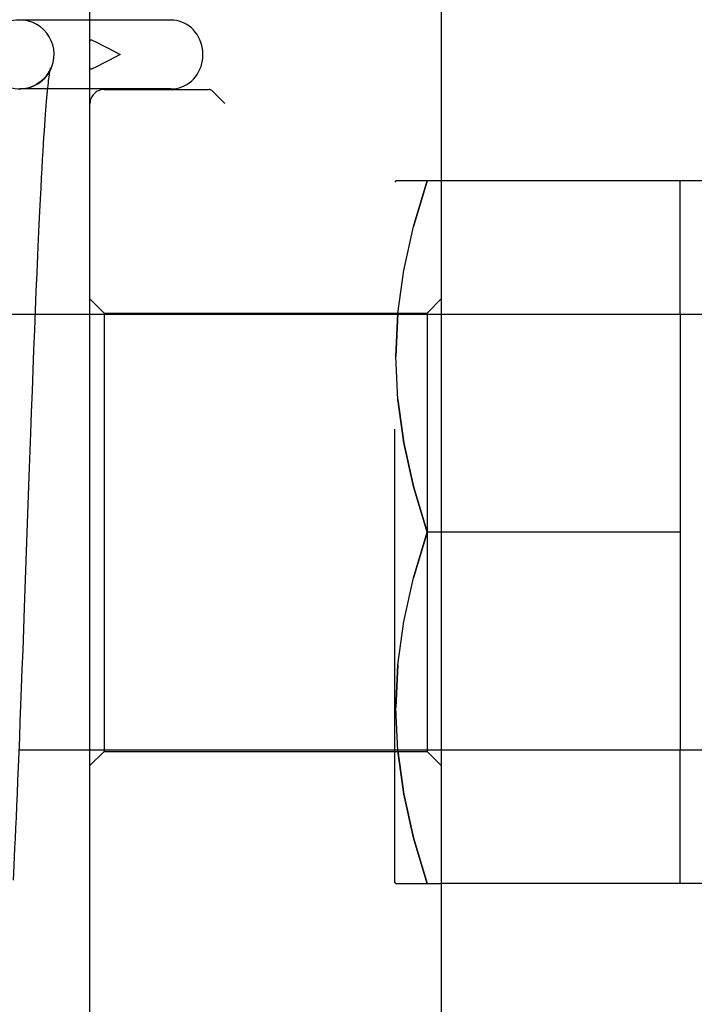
# Model space of a CAD drawing. Header units: inches. Extents: x 0 to 58.6, y -0.2 to 37.9.
# Tile 21 of 66: x 3.3 to 3.8, y 24.7 to 25.4. Entities that reach past the tile are written whole.
import ezdxf

# ---------------------------------------------------------------- set-up
doc = ezdxf.new("R2010")
doc.units = ezdxf.units.IN
doc.header["$LTSCALE"] = 3.224138
doc.header["$MEASUREMENT"] = 0
doc.linetypes.add('HIDDEN', pattern=[0.2, 0.1, -0.1])
doc.layers.get('0').update_dxf_attribs({"linetype": 'CONTINUOUS'})
doc.layers.add('DEFAULT_2', color=8, linetype='HIDDEN')
doc.layers.add('DIMENSIONS', color=7, linetype='CONTINUOUS')
doc.styles.get("Standard").update_dxf_attribs({"font": 'txt', "width": 0.8})
doc.dimstyles.new('DIMSTYLE_1', dxfattribs={"dimtxt": 0.293103, "dimasz": 0.344828, "dimexe": 0.18, "dimexo": 0.0625, "dimgap": 0.09, "dimtad": 0, "dimtih": 1, "dimtoh": 1, "dimzin": 4, "dimdsep": 46, "dimtxsty": 'Standard', "dimblk": '_FILLED', "dimblk1": '_FILLED', "dimblk2": '_FILLED', "dimcen": 0.09, "dimadec": 0, "dimazin": 0, "dimtfac": 1, "dimtofl": 0, "dimtmove": 0, "dimatfit": 3, "dimldrblk": '_FILLED', "dimfxl": 0, "dimtolj": 1, "dimtzin": 4, "dimarcsym": 0})

# ---------------------------------------------------------------- blocks, each defined once
blk = doc.blocks.new('_FILLED')
at = {"color": 0, "linetype": 'ByBlock'}
blk.add_solid([(0, 0), (-1, 0.2), (-1, -0.2)], dxfattribs=at)
blk = doc.blocks.new('*D')
at = {"layer": 'DIMENSIONS', "color": 2, "linetype": 'CONTINUOUS'}
for p, q in [((3.93547, 33.10518), (1.73522, 33.10518)), ((2.04556, 33.10518), (2.04556, 30.80216)), ((5.50478, 31.61648), (7.88842, 31.61648)), ((7.57807, 31.61648), (7.57807, 30.12628)), ((2.04556, 27.60518), (2.04556, 29.7763)), ((7.57807, 27.60518), (7.57807, 29.10041)), ((3.99797, 27.60518), (1.73522, 27.60518)), ((4.96323, 27.60518), (7.88842, 27.60518)), ((5.2634, 25.88147), (5.2634, 26.61358)), ((35.3884, 26.02397), (35.3884, 26.61358)), ((5.2634, 26.30323), (19.59314, 26.30323)), ((35.3884, 26.30323), (21.05866, 26.30323)), ((37.13986, 25.88659), (39.50806, 25.88659)), ((39.19772, 25.88659), (39.19772, 14.80698)), ((36.95668, 25.01159), (38.28124, 25.01159)), ((37.9709, 25.01159), (37.9709, 16.34255)), ((37.9709, 4.76159), (37.9709, 14.87703)), ((39.19772, 3.88659), (39.19772, 14.22078)), ((36.95668, 4.76159), (38.28124, 4.76159)), ((37.19364, 3.88659), (39.50806, 3.88659))]:
    blk.add_line(p, q, dxfattribs=at)
at = {"layer": 'DIMENSIONS', "color": 2, "linetype": 'CONTINUOUS', "xscale": 0.3448275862, "yscale": 0.3448275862, "zscale": 0.3448275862}
for p, rotation in [((2.04556, 33.10518), 90), ((7.57807, 31.61648), 90), ((2.04556, 27.60518), 270), ((7.57807, 27.60518), 270), ((5.2634, 26.30323), 180), ((39.19772, 25.88659), 90), ((37.9709, 25.01159), 90), ((37.9709, 4.76159), 270), ((39.19772, 3.88659), 270)]:
    blk.add_blockref('_FILLED', p, dxfattribs=dict(at, rotation=rotation))
blk.add_blockref('_FILLED', (35.3884, 26.30323), dxfattribs=at)
at = {"layer": 'DIMENSIONS', "color": 2, "linetype": 'CONTINUOUS', "width": 0.8}
for s, p in [('5.50', (1.57659, 30.36251)), ('REF.', (1.57659, 29.92285)), ('4.01', (7.10911, 29.68662)), ('REF.', (7.10911, 29.24697)), ('30.13', (19.73969, 26.15668)), ('20.25', (37.38469, 15.90289)), ('REF.', (37.50193, 15.46324)), ('TYP.', (37.50193, 15.02358)), ('22.00', (38.61151, 14.36733))]:
    blk.add_text(s, height=0.293103, dxfattribs=at).set_placement(p)

msp = doc.modelspace()

# ---------------------------------------------------------------- linework, layer by layer
at = {"color": 7, "linetype": 'CONTINUOUS'}
for p, q in [((3.3698, 24.32839), (3.3698, 25.68839)), ((3.6198, 25.42417), (3.6198, 24.59265)), ((3.3698, 25.37289), (3.3198, 25.37289)), ((3.3698, 25.32389), (3.33975, 25.32389)), ((3.8098, 25.25839), (3.6198, 25.25839)), ((3.7898, 25.16339), (3.7898, 25.25839)), ((3.3698, 25.16339), (3.33095, 25.16339)), ((3.8098, 25.16339), (3.6198, 25.16339)), ((3.32493, 25.00134), (3.32661, 25.04804)), ((3.32325, 24.95448), (3.32493, 25.00134)), ((3.3698, 24.85339), (3.31943, 24.85339)), ((3.8098, 24.85339), (3.6198, 24.85339)), ((3.7898, 24.75839), (3.7898, 24.85339)), ((3.8098, 24.75839), (3.6198, 24.75839))]:
    msp.add_line(p, q, dxfattribs=at)
at = {"color": 8, "linetype": 'HIDDEN'}
for p, q in [((3.58737, 25.25839), (3.5868, 25.25739)), ((3.5868, 24.75939), (3.5868, 25.25739)), ((3.6198, 25.25839), (3.58737, 25.25839)), ((3.6097, 25.25839), (3.60001, 25.22593)), ((3.58881, 25.16402), (3.59306, 25.19477)), ((3.3798, 25.16439), (3.6098, 25.16439)), ((3.58881, 25.16402), (3.58737, 25.13337)), ((3.6097, 25.00839), (3.60001, 24.97593)), ((3.7898, 25.00839), (3.6097, 25.00839)), ((3.58881, 24.91402), (3.59306, 24.94477)), ((3.58881, 24.91402), (3.58737, 24.88337)), ((3.3798, 24.85239), (3.6098, 24.85239)), ((3.58737, 24.75839), (3.5868, 24.75939)), ((3.58737, 24.75839), (3.6198, 24.75839))]:
    msp.add_line(p, q, dxfattribs=at)
at = {"color": 7, "linetype": 'CONTINUOUS'}
for points in [[(3.32661, 25.04804), (3.32772, 25.07877), (3.32828, 25.09392), (3.32884, 25.10889), (3.32939, 25.12364), (3.32995, 25.13814), (3.33051, 25.15236), (3.33106, 25.16625), (3.33162, 25.17982), (3.33218, 25.19302), (3.33272, 25.20558), (3.33323, 25.21706), (3.33371, 25.22736), (3.33416, 25.23674), (3.33458, 25.24536), (3.33499, 25.25331), (3.33537, 25.26062), (3.33574, 25.26734), (3.33609, 25.27354), (3.33643, 25.27926), (3.33675, 25.28455), (3.33706, 25.28944), (3.33736, 25.29397), (3.33764, 25.29817), (3.33792, 25.30206), (3.33818, 25.30566), (3.33844, 25.309), (3.33869, 25.31209), (3.33893, 25.31495), (3.33916, 25.3176), (3.33938, 25.32006), (3.3396, 25.32232), (3.33981, 25.32442), (3.34001, 25.32634), (3.3402, 25.32811), (3.34039, 25.32973), (3.34057, 25.3312), (3.34074, 25.33252), (3.3409, 25.33371), (3.34105, 25.33477), (3.3412, 25.3357), (3.34133, 25.3365), (3.34144, 25.33719), (3.34155, 25.33776), (3.34164, 25.33822), (3.34172, 25.33858), (3.34177, 25.33883), (3.34181, 25.33897), (3.34181, 25.33898)], [(3.31527, 24.76072), (3.31555, 24.76599), (3.31582, 24.77155), (3.31611, 24.77747), (3.31642, 24.78376), (3.31673, 24.79049), (3.31706, 24.79769), (3.31741, 24.8054), (3.31777, 24.81364), (3.31815, 24.82238), (3.31854, 24.83163), (3.31894, 24.84137), (3.31936, 24.85161), (3.31979, 24.86235), (3.32023, 24.8736), (3.32068, 24.88539), (3.32115, 24.89774), (3.32164, 24.91075), (3.32215, 24.92452), (3.32325, 24.95448)]]:
    msp.add_lwpolyline(points, dxfattribs=at)
at = {"color": 8, "linetype": 'HIDDEN'}
for points in [[(3.59306, 25.19475), (3.60001, 25.22594), (3.6097, 25.25839)], [(3.58881, 25.10272), (3.58737, 25.1334), (3.58881, 25.16405)], [(3.6097, 25.00839), (3.60001, 25.04085), (3.59306, 25.07203), (3.58881, 25.10275)], [(3.58881, 25.10272), (3.59306, 25.072), (3.60001, 25.04084), (3.6097, 25.00839)], [(3.59306, 24.94475), (3.60001, 24.97594), (3.6097, 25.00839)], [(3.58881, 24.85272), (3.58737, 24.8834), (3.58881, 24.91405)], [(3.6097, 24.75839), (3.60001, 24.79085), (3.59306, 24.82203), (3.58881, 24.85275)], [(3.58881, 24.85272), (3.59306, 24.822), (3.60001, 24.79084), (3.6097, 24.75839)]]:
    msp.add_lwpolyline(points, dxfattribs=at)
at = {"color": 7, "linetype": 'CONTINUOUS'}
msp.add_arc((3.3198, 25.34839), 0.0245, 331.89276, 90, dxfattribs=at)
at = {"layer": 'DEFAULT_2', "color": 8, "linetype": 'HIDDEN'}
for p, q in [((3.4274, 25.37289), (3.3698, 25.37289)), ((3.33975, 25.32389), (3.3198, 25.32389)), ((3.4274, 25.32389), (3.3698, 25.32389)), ((3.3798, 25.32339), (3.4545, 25.32339)), ((3.45698, 25.32223), (3.46582, 25.31339)), ((3.3798, 25.16439), (3.3698, 25.17439)), ((3.6098, 25.16439), (3.6198, 25.17439)), ((3.33095, 25.16339), (3.28194, 25.16339)), ((3.6198, 25.16339), (3.3698, 25.16339)), ((3.3798, 25.16439), (3.3798, 24.85239)), ((3.6098, 25.16439), (3.6098, 24.85239)), ((3.7898, 25.16339), (3.7898, 24.85339)), ((3.6198, 24.85339), (3.3698, 24.85339)), ((3.3798, 24.85239), (3.3698, 24.84239)), ((3.6098, 24.85239), (3.6198, 24.84239))]:
    msp.add_line(p, q, dxfattribs=at)
for points in [[(3.45021, 25.34839), (3.45012, 25.35056), (3.44985, 25.35272), (3.44941, 25.35483), (3.44879, 25.3569), (3.44802, 25.35889), (3.44708, 25.3608), (3.44599, 25.3626), (3.44476, 25.3643), (3.4434, 25.36586), (3.44193, 25.36729), (3.44034, 25.36857), (3.43868, 25.36969), (3.43692, 25.37066), (3.4351, 25.37145), (3.43322, 25.37208), (3.4313, 25.37253), (3.42936, 25.3728), (3.4274, 25.37289)], [(3.3698, 25.35734), (3.36981, 25.3578), (3.36986, 25.35817), (3.36993, 25.35846), (3.37004, 25.35867), (3.37017, 25.35881), (3.37033, 25.3589), (3.37051, 25.35892), (3.37072, 25.35889), (3.37096, 25.3588)], [(3.37096, 25.3588), (3.37493, 25.35684), (3.37901, 25.35478), (3.38312, 25.35265), (3.38723, 25.35051), (3.39127, 25.34839)], [(3.39127, 25.34839), (3.38723, 25.34627), (3.38313, 25.34412), (3.37901, 25.342), (3.37493, 25.33993), (3.37096, 25.33797)], [(3.4274, 25.32389), (3.42934, 25.32398), (3.43128, 25.32424), (3.4332, 25.32469), (3.43507, 25.32531), (3.43689, 25.3261), (3.43866, 25.32707), (3.44034, 25.3282), (3.44193, 25.32949), (3.44341, 25.33092), (3.44477, 25.3325), (3.44601, 25.3342), (3.44709, 25.33601), (3.44803, 25.33792), (3.44881, 25.33991), (3.44942, 25.34198), (3.44986, 25.34409), (3.45012, 25.34623), (3.45021, 25.34839)], [(3.34181, 25.33898), (3.34181, 25.33899), (3.34179, 25.33891), (3.34172, 25.33869), (3.3416, 25.33836), (3.34142, 25.33788), (3.34117, 25.33728), (3.34082, 25.33655), (3.34037, 25.33571), (3.33982, 25.33478), (3.33916, 25.3338), (3.33838, 25.33276), (3.33747, 25.33168), (3.3364, 25.33057), (3.33515, 25.32945), (3.33372, 25.32834), (3.33209, 25.32727), (3.33028, 25.3263), (3.32831, 25.32545), (3.32622, 25.32476), (3.32405, 25.32427), (3.32181, 25.32397), (3.3198, 25.32389)], [(3.37096, 25.33797), (3.37072, 25.33788), (3.37051, 25.33785), (3.37033, 25.33788), (3.37017, 25.33796), (3.37004, 25.33811), (3.36993, 25.33832), (3.36986, 25.33861), (3.36981, 25.33898), (3.3698, 25.33943)], [(3.45698, 25.32223), (3.45652, 25.32263), (3.45604, 25.32296), (3.45554, 25.32319), (3.45502, 25.32334), (3.4545, 25.32339)]]:
    msp.add_lwpolyline(points, dxfattribs=at)
for centre, radius, end in [((3.3198, 25.34839), 0.0245, 331.89276), ((3.3798, 25.31339), 0.01, 180)]:
    msp.add_arc(centre, radius, 90, end, dxfattribs=at)

# ---------------------------------------------------------------- dimensions: what is measured, and where the dimension line sits
at = {"layer": 'DIMENSIONS', "color": 2, "linetype": 'CONTINUOUS'}
dim = msp.add_linear_dim(base=(39.19772, 25.88659), p1=(37.19364, 3.88659), p2=(37.13986, 25.88659), angle=90, dimstyle='DIMSTYLE_1', dxfattribs=at)
dim.commit()
dim.dimension.update_dxf_attribs({"geometry": '*D', "text_midpoint": (39.19772, 14.51388), "dimtype": 160})
dim = msp.add_linear_dim(base=(35.3883988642, 26.3032338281), p1=(5.2633988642, 25.881469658), p2=(35.3883988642, 26.6135786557), dimstyle='DIMSTYLE_1', dxfattribs=at)
dim.commit()
dim.dimension.update_dxf_attribs({"geometry": '*D', "text_midpoint": (20.3258988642, 26.3032338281), "dimtype": 160})
for base, p1, p2, angle, text, middle in [((7.57807, 27.60518), (5.50478, 31.61648), (4.96323, 27.60518), 270, '<>\\PREF.', (7.57807, 29.61334)), ((2.04556, 33.10518), (3.99797, 27.60518), (3.93547, 33.10518), 90, '<>\\PREF.', (2.04556, 30.28923)), ((37.9709, 4.76159), (36.95668, 25.01159), (36.95668, 4.76159), 270, '<>\\PREF.\\PTYP.', (37.9709, 15.60979))]:
    dim = msp.add_linear_dim(base=base, p1=p1, p2=p2, angle=angle, text=text, dimstyle='DIMSTYLE_1', dxfattribs=at)
    dim.commit()
    dim.dimension.update_dxf_attribs({"geometry": '*D', "text_midpoint": middle, "dimtype": 160})

doc.saveas('drawing.dxf')
